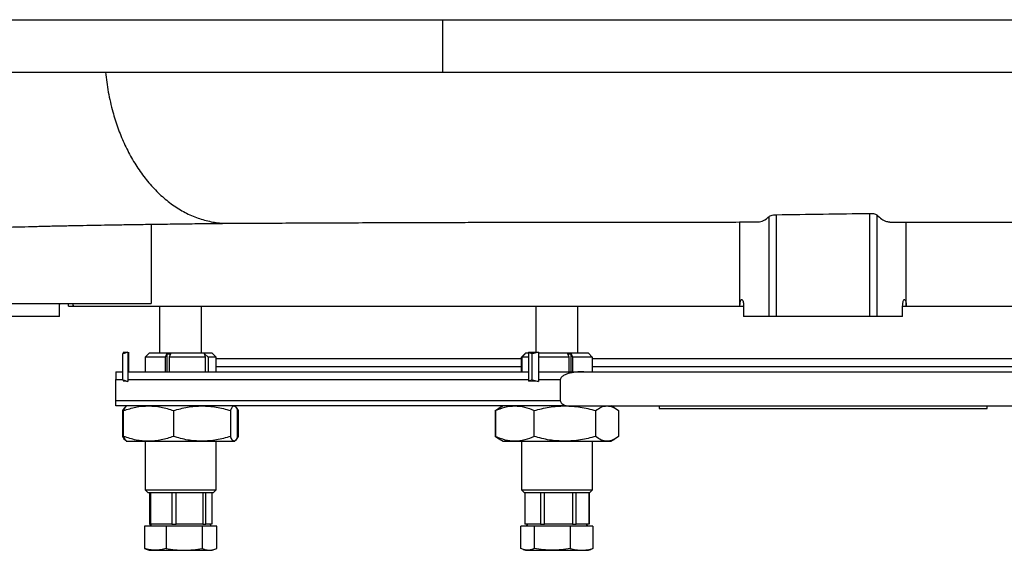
# Model space of a CAD drawing. Extents: x 145 to 1609, y 19 to 2093.
# Tile 7 of 14: x 955 to 1330, y 152 to 354. Entities that reach past the tile are written whole.
import ezdxf

# ---------------------------------------------------------------- set-up
doc = ezdxf.new("R2010")
doc.units = 0
doc.layers.get('0').update_dxf_attribs({"linetype": 'CONTINUOUS'})

msp = doc.modelspace()

# ---------------------------------------------------------------- linework, layer by layer
at = {"color": 7, "linetype": 'CONTINUOUS'}
for p, q in [((897.98, 354.12), (1116.29, 354.12)), ((1116.29, 354.12), (1475.12, 354.12)), ((1116.29, 354.12), (1116.29, 334.12)), ((897.98, 334.12), (1116.29, 334.12)), ((1116.29, 334.12), (1475.12, 334.12)), ((1240.74, 241.12), (1240.74, 279.25)), ((1243.48, 241.12), (1243.48, 279.88)), ((1279.13, 241.12), (1279.13, 280.38)), ((1281.87, 241.12), (1281.87, 279.77)), ((1005.3, 276.25), (1005.3, 246.12)), ((1229.61, 245.12), (1229.61, 277.12)), ((1293, 245.12), (1293, 277.12)), ((911.97, 246.12), (1005.3, 246.12)), ((970.38, 241.12), (970.38, 245.12)), ((973.8, 245.12), (975.56, 245.12)), ((975.56, 245.12), (975.56, 246.12)), ((975.56, 245.12), (1229.61, 245.12)), ((1008.48, 245.12), (1008.48, 227.12)), ((1024.48, 227.12), (1024.48, 245.12)), ((1151.89, 245.12), (1151.89, 227.53)), ((1167.89, 227.12), (1167.89, 245.12)), ((1229.61, 245.12), (1230.99, 245.12)), ((1231, 245.12), (1231, 241.12)), ((1291.61, 241.12), (1291.61, 245.12)), ((1291.61, 245.12), (1293, 245.12)), ((1293, 245.12), (1440.95, 245.12)), ((970.38, 241.12), (934, 241.12)), ((1240.74, 241.12), (1231, 241.12)), ((1243.48, 241.12), (1240.74, 241.12)), ((1279.13, 241.12), (1243.48, 241.12)), ((1281.87, 241.12), (1279.13, 241.12)), ((1291.61, 241.12), (1281.87, 241.12)), ((994.79, 227.5), (994.46, 226.89)), ((994.46, 217.06), (994.46, 226.89)), ((994.79, 227.5), (996.35, 227.54)), ((996.35, 227.54), (996.35, 216.41)), ((996.6, 227.5), (996.6, 220.12)), ((1004.48, 227.12), (1002.98, 225.62)), ((1002.98, 225.62), (1002.98, 220.12)), ((1010.75, 225.62), (1002.98, 225.62)), ((1028.48, 227.12), (1004.48, 227.12)), ((1010.75, 225.62), (1011.24, 226.92)), ((1010.75, 220.12), (1010.75, 225.62)), ((1011.24, 226.92), (1012.63, 226.92)), ((1011.24, 226.92), (1011.24, 220.12)), ((1012.63, 226.92), (1012.15, 225.62)), ((1012.15, 225.62), (1012.15, 220.12)), ((1026.01, 225.62), (1012.15, 225.62)), ((1025.54, 226.94), (1027.01, 225.62)), ((1026.01, 225.62), (1025.54, 226.94)), ((1026.01, 220.12), (1026.01, 225.62)), ((1029.98, 225.62), (1027.01, 225.62)), ((1027.01, 225.62), (1027.01, 220.12)), ((1029.98, 225.62), (1028.48, 227.12)), ((1029.98, 220.12), (1029.98, 225.62)), ((1029.98, 225.12), (1146.39, 225.12)), ((1146.39, 225.62), (1147.73, 226.94)), ((1146.39, 220.12), (1146.39, 225.62)), ((1147.89, 227.12), (1146.43, 225.66)), ((1147.73, 226.94), (1146.47, 225.62)), ((1146.47, 225.62), (1146.47, 220.12)), ((1149.1, 225.62), (1146.47, 225.62)), ((1149.1, 227.12), (1147.89, 227.12)), ((1149.1, 227.5), (1152.87, 227.54)), ((1149.1, 227.5), (1149.1, 216.45)), ((1149.1, 227.5), (1150.46, 226.89)), ((1152.87, 227.54), (1150.46, 226.89)), ((1150.46, 217.06), (1150.46, 226.89)), ((1152.87, 227.54), (1152.87, 216.41)), ((1171.89, 227.12), (1152.87, 227.12)), ((1164.49, 225.62), (1152.87, 225.62)), ((1164.49, 225.62), (1163.98, 226.92)), ((1164.49, 220.12), (1164.49, 225.62)), ((1165.36, 226.92), (1165.87, 225.62)), ((1165.36, 220.12), (1165.36, 226.92)), ((1173.39, 225.62), (1165.87, 225.62)), ((1165.87, 225.62), (1165.87, 220.12)), ((1173.36, 225.66), (1171.89, 227.12)), ((1173.31, 225.12), (1349.21, 225.12)), ((1173.39, 225.62), (1173.36, 225.66)), ((1173.39, 220.12), (1173.39, 225.62)), ((1029.98, 222.12), (1146.39, 222.12)), ((1173.31, 222.12), (1349.21, 222.12)), ((991.8, 220.12), (994.46, 220.12)), ((1170.14, 220.12), (1352.46, 220.12)), ((991.8, 209.12), (991.8, 217.12)), ((991.8, 217.12), (994.46, 217.12)), ((994.46, 217.06), (994.79, 216.45)), ((996.35, 216.41), (994.79, 216.45)), ((996.35, 217.12), (1149.1, 217.12)), ((1150.46, 217.06), (1149.1, 216.45)), ((1152.87, 216.41), (1149.1, 216.45)), ((1150.46, 217.06), (1152.87, 216.41)), ((1152.87, 217.12), (1161.17, 217.12)), ((1161.17, 217.12), (1161.17, 209.12)), ((991.8, 209.12), (1161.17, 209.12)), ((1163.39, 207.12), (991.8, 207.12)), ((995.79, 207.02), (995.7, 206.96)), ((995.98, 207.12), (995.79, 207.02)), ((1037.16, 207.02), (1036.98, 207.12)), ((1139.39, 207.12), (1137.82, 206.22)), ((1163.39, 207.12), (1359.22, 207.12)), ((1181.97, 206.22), (1180.39, 207.12)), ((1198.8, 207.12), (1198.8, 206.12)), ((1323.8, 206.12), (1323.8, 207.12)), ((994.46, 195.46), (994.46, 205.29)), ((994.76, 195.46), (994.76, 205.29)), ((1013.78, 205.29), (1013.78, 195.46)), ((1035.5, 205.29), (1035.5, 195.46)), ((1038.14, 205.4), (1038.5, 205.29)), ((1038.19, 195.46), (1038.19, 205.29)), ((1038.5, 195.46), (1038.5, 205.29)), ((1136.37, 205.29), (1137.54, 205.97)), ((1136.37, 205.29), (1136.37, 195.46)), ((1137.86, 206.15), (1136.48, 205.29)), ((1136.48, 205.29), (1136.48, 195.46)), ((1137.82, 206.22), (1137.5, 206.03)), ((1151.21, 195.46), (1151.21, 205.29)), ((1174.62, 205.29), (1174.62, 195.46)), ((1183.31, 205.29), (1183.31, 195.46)), ((1183.41, 195.46), (1183.41, 205.29)), ((1198.8, 206.12), (1323.8, 206.12)), ((1038.5, 195.46), (1038.24, 195.38)), ((1137.54, 194.79), (1136.37, 195.46)), ((1136.48, 195.46), (1137.86, 194.6)), ((995.7, 193.79), (995.79, 193.73)), ((995.79, 193.73), (995.98, 193.62)), ((995.98, 193.62), (1004.27, 193.62)), ((1002.98, 193.62), (1002.98, 175.12)), ((1004.27, 193.62), (1024.64, 193.62)), ((1024.64, 193.62), (1036.84, 193.62)), ((1029.98, 175.12), (1029.98, 193.62)), ((1037.11, 193.82), (1036.84, 193.62)), ((1036.84, 193.62), (1036.98, 193.62)), ((1036.98, 193.62), (1037.16, 193.73)), ((1137.5, 194.72), (1137.82, 194.53)), ((1137.82, 194.53), (1139.39, 193.62)), ((1139.39, 193.62), (1143.84, 193.62)), ((1143.84, 193.62), (1162.91, 193.62)), ((1146.39, 193.62), (1146.39, 175.12)), ((1162.91, 193.62), (1178.96, 193.62)), ((1173.39, 175.12), (1173.39, 193.62)), ((1178.96, 193.62), (1180.39, 193.62)), ((1180.39, 193.62), (1181.97, 194.53)), ((1002.98, 175.12), (1003.98, 174.12)), ((1002.98, 175.12), (1029.98, 175.12)), ((1003.98, 174.12), (1016.48, 174.12)), ((1004.6, 174.12), (1004.6, 162.12)), ((1005.12, 162.12), (1005.12, 174.12)), ((1013.14, 174.12), (1013.14, 162.12)), ((1014.77, 162.12), (1014.77, 174.12)), ((1016.48, 174.12), (1028.98, 174.12)), ((1025.02, 174.12), (1025.02, 162.12)), ((1026.13, 162.12), (1026.13, 174.12)), ((1028.35, 174.12), (1028.35, 162.12)), ((1028.98, 174.12), (1029.98, 175.12)), ((1146.39, 175.12), (1147.39, 174.12)), ((1146.39, 175.12), (1173.39, 175.12)), ((1147.39, 174.12), (1159.89, 174.12)), ((1147.64, 174.12), (1147.64, 162.12)), ((1147.73, 162.12), (1147.73, 174.12)), ((1153.62, 174.12), (1153.62, 162.12)), ((1155.11, 162.12), (1155.11, 174.12)), ((1159.89, 174.12), (1172.39, 174.12)), ((1165.87, 174.12), (1165.87, 162.12)), ((1167.27, 162.12), (1167.27, 174.12)), ((1172.14, 162.12), (1172.14, 174.12)), ((1172.14, 174.12), (1172.14, 162.12)), ((1172.39, 174.12), (1173.39, 175.12)), ((1010.96, 161.32), (1002.71, 161.32)), ((1002.71, 161.32), (1002.71, 152.8)), ((1004.6, 162.12), (1005.12, 162.12)), ((1005.23, 162.12), (1004.77, 161.32)), ((1007.39, 162.12), (1005.12, 162.12)), ((1010.87, 162.12), (1007.39, 162.12)), ((1013.14, 162.12), (1010.87, 162.12)), ((1010.96, 161.32), (1010.96, 152.8)), ((1024.72, 161.32), (1010.96, 161.32)), ((1013.14, 162.12), (1014.77, 162.12)), ((1017.68, 162.12), (1014.77, 162.12)), ((1022.11, 162.12), (1017.68, 162.12)), ((1025.02, 162.12), (1022.11, 162.12)), ((1024.72, 161.32), (1024.72, 152.8)), ((1030.24, 161.32), (1024.72, 161.32)), ((1025.02, 162.12), (1026.13, 162.12)), ((1026.76, 162.12), (1026.13, 162.12)), ((1027.72, 162.12), (1026.76, 162.12)), ((1028.18, 161.32), (1027.72, 162.12)), ((1028.35, 162.12), (1027.72, 162.12)), ((1030.24, 152.8), (1030.24, 161.32)), ((1146.19, 152.8), (1146.19, 161.32)), ((1151.27, 161.32), (1146.19, 161.32)), ((1147.73, 162.12), (1147.64, 162.12)), ((1149.4, 162.12), (1147.73, 162.12)), ((1148.65, 162.12), (1148.19, 161.32)), ((1151.95, 162.12), (1149.4, 162.12)), ((1164.98, 161.32), (1151.27, 161.32)), ((1151.27, 161.32), (1151.27, 152.8)), ((1153.62, 162.12), (1151.95, 162.12)), ((1153.62, 162.12), (1155.11, 162.12)), ((1158.16, 162.12), (1155.11, 162.12)), ((1162.82, 162.12), (1158.16, 162.12)), ((1165.87, 162.12), (1162.82, 162.12)), ((1164.98, 161.32), (1164.98, 152.8)), ((1173.6, 161.32), (1164.98, 161.32)), ((1165.87, 162.12), (1167.27, 162.12)), ((1168.65, 162.12), (1167.27, 162.12)), ((1170.76, 162.12), (1168.65, 162.12)), ((1172.14, 162.12), (1170.76, 162.12)), ((1171.6, 161.32), (1171.14, 162.12)), ((1173.6, 161.32), (1173.6, 152.8)), ((1002.71, 152.8), (1003.39, 152.55)), ((1003.38, 152.52), (1004.48, 152.12)), ((1004.48, 152.12), (1006.83, 152.12)), ((1006.83, 152.12), (1017.84, 152.12)), ((1017.84, 152.12), (1027.48, 152.12)), ((1027.48, 152.12), (1028.48, 152.12)), ((1028.48, 152.12), (1029.57, 152.52)), ((1146.98, 152.46), (1147.89, 152.12)), ((1147.89, 152.12), (1148.73, 152.12)), ((1148.73, 152.12), (1158.12, 152.12)), ((1158.12, 152.12), (1169.29, 152.12)), ((1169.29, 152.12), (1171.89, 152.12)), ((1171.89, 152.12), (1172.8, 152.46)), ((1173.6, 152.8), (1172.79, 152.48))]:
    msp.add_line(p, q, dxfattribs=at)
msp.add_arc((971.3, 245.12), 2.5, 0, 23.5782, dxfattribs=at)
for points, knots in [([(987.9, 334.12), (988.21, 331.6), (988.83, 326.46), (990.47, 319.39), (992.52, 312.9), (994.9, 307.03), (997.75, 301.43), (1001.06, 296.18), (1004.81, 291.38), (1008.95, 287.14), (1013.42, 283.53), (1018.16, 280.62), (1023.09, 278.46), (1028.13, 277.14), (1032.02, 276.56), (1034.19, 276.68), (1034.67, 276.7)], [0, 0, 0, 0, 0.080332, 0.16346, 0.232423, 0.303037, 0.375195, 0.448694, 0.523339, 0.598849, 0.674943, 0.751296, 0.827581, 0.903476, 0.978656, 1, 1, 1, 1]), ([(1236.53, 277.13), (1237.22, 277.23), (1238.65, 277.44), (1240.03, 278.64), (1240.74, 279.25)], [0, 0, 0, 0, 0.489753, 1, 1, 1, 1]), ([(1240.74, 279.25), (1240.86, 279.34), (1241.11, 279.51), (1241.86, 279.73), (1242.7, 279.85), (1243.26, 279.87), (1243.48, 279.88)], [0, 0, 0, 0, 0.277789, 0.555811, 0.827209, 1, 1, 1, 1]), ([(1243.48, 279.88), (1249.41, 279.96), (1261.3, 280.12), (1273.18, 280.3), (1279.13, 280.38)], [0, 0, 0, 0, 0.49927, 1, 1, 1, 1]), ([(1279.13, 280.38), (1279.45, 280.38), (1280.1, 280.37), (1280.93, 280.22), (1281.56, 280.02), (1281.77, 279.85), (1281.87, 279.77)], [0, 0, 0, 0, 0.253723, 0.507253, 0.76612, 1, 1, 1, 1]), ([(1281.87, 279.77), (1282.46, 279.2), (1283.66, 278.07), (1285.3, 277.24), (1286.34, 277.19), (1286.77, 277.17)], [0, 0, 0, 0, 0.370872, 0.742679, 1, 1, 1, 1]), ([(939.88, 275.83), (942.3, 275.66), (947.14, 275.31), (952.28, 275.13), (954.97, 275.3), (955.24, 275.31)], [0, 0, 0, 0, 0.473591, 0.94711, 1, 1, 1, 1]), ([(955.24, 275.28), (955.38, 275.29), (957.6, 275.34), (960.87, 275.44), (966.57, 275.57), (972.2, 275.69), (977.84, 275.8), (983.36, 275.91), (988.98, 276), (994.9, 276.1), (1001.46, 276.2), (1008.68, 276.3), (1016.65, 276.41), (1025.37, 276.52), (1031.65, 276.59), (1034.87, 276.63)], [0, 0, 0, 0, 0.006513, 0.102936, 0.194092, 0.279703, 0.359624, 0.433751, 0.502016, 0.575443, 0.651419, 0.731857, 0.816768, 0.906152, 1, 1, 1, 1]), ([(1034.68, 276.63), (1037.71, 276.64), (1043.95, 276.68), (1054.01, 276.72), (1064.95, 276.77), (1076.63, 276.82), (1088.57, 276.87), (1100.23, 276.91), (1110.87, 276.94), (1120.46, 276.97), (1129.02, 276.99), (1137.14, 277.01), (1145.15, 277.03), (1153.43, 277.04), (1162.19, 277.06), (1171.44, 277.07), (1182.36, 277.08), (1195.13, 277.09), (1209.89, 277.1), (1223.79, 277.11), (1232.78, 277.11), (1236.53, 277.11)], [0, 0, 0, 0, 0.055036, 0.11329, 0.174722, 0.23929, 0.303587, 0.363525, 0.419113, 0.464204, 0.506002, 0.544533, 0.581785, 0.62092, 0.661971, 0.704929, 0.749805, 0.81276, 0.879416, 0.949751, 1, 1, 1, 1]), ([(1286.77, 277.1), (1288.32, 277.1), (1295.89, 277.09), (1309.18, 277.09), (1326.44, 277.08), (1343.05, 277.07), (1359.11, 277.07), (1374.73, 277.07), (1390.02, 277.07), (1404.95, 277.07), (1419.47, 277.07), (1433.47, 277.07), (1444.92, 277.07), (1451.42, 277.07), (1453.68, 277.07)], [0, 0, 0, 0, 0.025078, 0.122282, 0.217294, 0.309944, 0.400784, 0.491318, 0.582417, 0.674008, 0.766012, 0.858354, 0.950943, 1, 1, 1, 1]), ([(1229.61, 245.12), (1229.62, 245.39), (1229.63, 245.93), (1229.74, 246.64), (1229.9, 247.21), (1230.11, 247.57), (1230.35, 247.67), (1230.59, 247.46), (1230.8, 246.94), (1230.94, 246.2), (1230.99, 245.56), (1231, 245.2), (1231, 245.12)], [0, 0, 0, 0, 0.098367, 0.196656, 0.297805, 0.405541, 0.520079, 0.638704, 0.756329, 0.867998, 0.971962, 1, 1, 1, 1]), ([(1291.61, 245.12), (1291.62, 245.39), (1291.63, 245.93), (1291.74, 246.64), (1291.9, 247.21), (1292.11, 247.57), (1292.35, 247.67), (1292.59, 247.46), (1292.8, 246.94), (1292.95, 246.2), (1293, 245.56), (1293, 245.2), (1293, 245.12)], [0, 0, 0, 0, 0.098523, 0.196976, 0.298161, 0.405723, 0.519997, 0.638523, 0.756333, 0.868286, 0.972324, 1, 1, 1, 1]), ([(970.38, 245.12), (970.39, 245.4), (970.41, 245.76), (970.58, 246.05), (970.62, 246.12)], [0, 0, 0, 0, 0.765836, 1, 1, 1, 1]), ([(975.33, 246.12), (975.43, 245.87), (975.55, 245.54), (975.55, 245.2), (975.56, 245.12)], [0, 0, 0, 0, 0.782484, 1, 1, 1, 1]), ([(991.8, 220.12), (991.8, 220.1), (991.8, 220.04), (991.8, 219.6), (991.8, 218.98), (991.8, 218.48), (991.8, 217.9), (991.8, 217.49), (991.8, 217.22), (991.8, 217.12)], [0, 0, 0, 0, 0.300527, 0.60621, 0.72699, 0.863802, 0.917649, 0.972063, 1, 1, 1, 1]), ([(996.35, 220.12), (996.67, 220.12), (998.83, 220.12), (1003.65, 220.12), (1010.87, 220.12), (1019.07, 220.12), (1028.09, 220.12), (1037.97, 220.12), (1048.62, 220.12), (1060.02, 220.12), (1072.1, 220.12), (1084.8, 220.12), (1098.07, 220.12), (1111.79, 220.12), (1125.96, 220.12), (1138.39, 220.12), (1146.24, 220.12), (1149.1, 220.12)], [0, 0, 0, 0, 0.012626, 0.083339, 0.155467, 0.227597, 0.300701, 0.373807, 0.447409, 0.521013, 0.594615, 0.668219, 0.741323, 0.814429, 0.886557, 0.958687, 1, 1, 1, 1]), ([(1152.87, 220.12), (1153.64, 220.12), (1159.28, 220.12), (1165.11, 220.12), (1170.14, 220.12)], [0, 0, 0, 0, 0.136763, 1, 1, 1, 1]), ([(1170.14, 220.12), (1169.14, 220.1), (1167.12, 220.04), (1164.72, 219.6), (1162.95, 218.98), (1162.02, 218.48), (1161.44, 217.9), (1161.2, 217.49), (1161.18, 217.22), (1161.17, 217.12)], [0, 0, 0, 0, 0.300529, 0.606208, 0.726992, 0.8638, 0.917647, 0.972063, 1, 1, 1, 1]), ([(991.8, 207.12), (991.8, 207.22), (991.8, 207.32), (991.8, 207.56), (991.8, 207.69), (991.8, 207.92), (991.8, 208.01), (991.8, 208.19), (991.8, 208.29), (991.8, 208.5), (991.8, 208.61), (991.8, 208.86), (991.8, 208.99), (991.8, 209.12)], [0, 0, 0, 0, 0.25, 0.25, 0.5, 0.5, 0.625, 0.625, 0.75, 0.75, 0.875, 0.875, 1, 1, 1, 1]), ([(994.46, 205.29), (994.74, 205.83), (995.16, 206.63), (995.6, 206.81), (995.75, 206.87)], [0, 0, 0, 0, 0.665253, 1, 1, 1, 1]), ([(994.76, 205.29), (996.31, 205.81), (999.43, 206.84), (1002.65, 207.03), (1004.27, 207.12)], [0, 0, 0, 0, 0.495458, 1, 1, 1, 1]), ([(995.84, 206.93), (995.71, 206.87), (995.34, 206.69), (994.99, 205.83), (994.76, 205.29)], [0, 0, 0, 0, 0.371373, 1, 1, 1, 1]), ([(1004.27, 207.12), (1005.87, 207.03), (1009.09, 206.85), (1012.21, 205.81), (1013.78, 205.29)], [0, 0, 0, 0, 0.494509, 1, 1, 1, 1]), ([(1013.78, 205.29), (1015.55, 205.81), (1019.11, 206.84), (1022.79, 207.03), (1024.64, 207.12)], [0, 0, 0, 0, 0.495459, 1, 1, 1, 1]), ([(1024.64, 207.12), (1026.46, 207.03), (1030.14, 206.85), (1033.7, 205.81), (1035.5, 205.29)], [0, 0, 0, 0, 0.494511, 1, 1, 1, 1]), ([(1035.5, 205.29), (1035.72, 205.81), (1036.16, 206.84), (1036.61, 207.03), (1036.84, 207.12)], [0, 0, 0, 0, 0.495458, 1, 1, 1, 1]), ([(1038.5, 205.29), (1038.21, 205.83), (1037.79, 206.63), (1037.35, 206.81), (1037.2, 206.87)], [0, 0, 0, 0, 0.665253, 1, 1, 1, 1]), ([(1037.39, 206.73), (1037.43, 206.7), (1037.7, 206.54), (1037.97, 205.86), (1038.19, 205.29)], [0, 0, 0, 0, 0.150672, 1, 1, 1, 1]), ([(1136.48, 205.29), (1137.68, 205.81), (1140.09, 206.84), (1142.58, 207.03), (1143.84, 207.12)], [0, 0, 0, 0, 0.495459, 1, 1, 1, 1]), ([(1143.84, 207.12), (1145.08, 207.03), (1147.57, 206.85), (1149.99, 205.81), (1151.21, 205.29)], [0, 0, 0, 0, 0.494512, 1, 1, 1, 1]), ([(1151.21, 205.29), (1153.11, 205.81), (1156.95, 206.84), (1160.91, 207.03), (1162.91, 207.12)], [0, 0, 0, 0, 0.495456, 1, 1, 1, 1]), ([(1161.17, 209.12), (1161.19, 208.99), (1161.22, 208.69), (1161.55, 208.2), (1162.26, 207.61), (1162.95, 207.31), (1163.39, 207.12)], [0, 0, 0, 0, 0.1261213, 0.283216, 0.5498015, 1, 1, 1, 1]), ([(1162.91, 207.12), (1164.87, 207.03), (1168.84, 206.85), (1172.68, 205.81), (1174.62, 205.29)], [0, 0, 0, 0, 0.49451, 1, 1, 1, 1]), ([(1174.62, 205.29), (1175.33, 205.81), (1176.75, 206.84), (1178.22, 207.03), (1178.96, 207.12)], [0, 0, 0, 0, 0.495457, 1, 1, 1, 1]), ([(1178.96, 207.12), (1179.69, 207.03), (1181.16, 206.85), (1182.59, 205.81), (1183.31, 205.29)], [0, 0, 0, 0, 0.494511, 1, 1, 1, 1]), ([(995.75, 193.87), (995.61, 193.93), (995.17, 194.11), (994.74, 194.91), (994.46, 195.46)], [0, 0, 0, 0, 0.3213, 1, 1, 1, 1]), ([(1004.27, 193.62), (1002.68, 193.72), (999.46, 193.9), (996.34, 194.93), (994.76, 195.46)], [0, 0, 0, 0, 0.494511, 1, 1, 1, 1]), ([(994.76, 195.46), (994.98, 194.93), (995.34, 194.07), (995.7, 193.89), (995.84, 193.82)], [0, 0, 0, 0, 0.616161, 1, 1, 1, 1]), ([(1013.78, 195.46), (1012.24, 194.94), (1009.12, 193.91), (1005.9, 193.72), (1004.27, 193.62)], [0, 0, 0, 0, 0.49546, 1, 1, 1, 1]), ([(1024.64, 193.62), (1022.82, 193.72), (1019.14, 193.9), (1015.58, 194.93), (1013.78, 195.46)], [0, 0, 0, 0, 0.4945119, 1, 1, 1, 1]), ([(1035.5, 195.46), (1033.73, 194.94), (1030.18, 193.91), (1026.5, 193.72), (1024.64, 193.62)], [0, 0, 0, 0, 0.495455, 1, 1, 1, 1]), ([(1036.84, 193.62), (1036.62, 193.72), (1036.16, 193.9), (1035.72, 194.93), (1035.5, 195.46)], [0, 0, 0, 0, 0.494511, 1, 1, 1, 1]), ([(1037.2, 193.87), (1037.34, 193.93), (1037.78, 194.11), (1038.21, 194.91), (1038.5, 195.46)], [0, 0, 0, 0, 0.3213, 1, 1, 1, 1]), ([(1038.19, 195.46), (1037.97, 194.9), (1037.71, 194.23), (1037.44, 194.06), (1037.39, 194.03)], [0, 0, 0, 0, 0.830611, 1, 1, 1, 1]), ([(1143.84, 193.62), (1142.61, 193.72), (1140.11, 193.9), (1137.7, 194.93), (1136.48, 195.46)], [0, 0, 0, 0, 0.494509, 1, 1, 1, 1]), ([(1151.21, 195.46), (1150.01, 194.94), (1147.6, 193.91), (1145.1, 193.72), (1143.84, 193.62)], [0, 0, 0, 0, 0.4954582, 1, 1, 1, 1]), ([(1162.91, 193.62), (1160.95, 193.72), (1156.98, 193.9), (1153.15, 194.93), (1151.21, 195.46)], [0, 0, 0, 0, 0.4945131, 1, 1, 1, 1]), ([(1174.62, 195.46), (1172.72, 194.94), (1168.88, 193.91), (1164.91, 193.72), (1162.91, 193.62)], [0, 0, 0, 0, 0.495458, 1, 1, 1, 1]), ([(1178.96, 193.62), (1178.24, 193.72), (1176.76, 193.9), (1175.34, 194.93), (1174.62, 195.46)], [0, 0, 0, 0, 0.494511, 1, 1, 1, 1]), ([(1183.31, 195.46), (1182.6, 194.94), (1181.18, 193.91), (1179.71, 193.72), (1178.96, 193.62)], [0, 0, 0, 0, 0.495458, 1, 1, 1, 1]), ([(1006.83, 152.12), (1006.14, 152.16), (1004.76, 152.23), (1003.39, 152.61), (1002.71, 152.8)], [0, 0, 0, 0, 0.497781, 1, 1, 1, 1]), ([(1010.96, 152.8), (1010.28, 152.61), (1008.91, 152.23), (1007.53, 152.16), (1006.83, 152.12)], [0, 0, 0, 0, 0.498112, 1, 1, 1, 1]), ([(1010.96, 152.8), (1012.09, 152.61), (1014.37, 152.23), (1016.68, 152.16), (1017.84, 152.12)], [0, 0, 0, 0, 0.498109, 1, 1, 1, 1]), ([(1017.84, 152.12), (1018.99, 152.16), (1021.3, 152.23), (1023.58, 152.61), (1024.72, 152.8)], [0, 0, 0, 0, 0.497781, 1, 1, 1, 1]), ([(1024.72, 152.8), (1025.18, 152.61), (1026.09, 152.23), (1027.02, 152.16), (1027.48, 152.12)], [0, 0, 0, 0, 0.498112, 1, 1, 1, 1]), ([(1027.48, 152.12), (1027.94, 152.16), (1028.87, 152.23), (1029.78, 152.61), (1030.24, 152.8)], [0, 0, 0, 0, 0.497781, 1, 1, 1, 1]), ([(1148.73, 152.12), (1148.31, 152.16), (1147.45, 152.23), (1146.61, 152.61), (1146.19, 152.8)], [0, 0, 0, 0, 0.497782, 1, 1, 1, 1]), ([(1151.27, 152.8), (1150.85, 152.61), (1150.01, 152.23), (1149.16, 152.16), (1148.73, 152.12)], [0, 0, 0, 0, 0.498114, 1, 1, 1, 1]), ([(1158.12, 152.12), (1156.98, 152.16), (1154.68, 152.23), (1152.41, 152.61), (1151.27, 152.8)], [0, 0, 0, 0, 0.4977851, 1, 1, 1, 1]), ([(1164.98, 152.8), (1163.85, 152.61), (1161.58, 152.23), (1159.28, 152.16), (1158.12, 152.12)], [0, 0, 0, 0, 0.498108, 1, 1, 1, 1]), ([(1164.98, 152.8), (1165.69, 152.61), (1167.12, 152.23), (1168.56, 152.16), (1169.29, 152.12)], [0, 0, 0, 0, 0.498116, 1, 1, 1, 1]), ([(1169.29, 152.12), (1170.01, 152.16), (1171.45, 152.23), (1172.88, 152.61), (1173.6, 152.8)], [0, 0, 0, 0, 0.497779, 1, 1, 1, 1])]:
    msp.add_open_spline(points, degree=3, knots=knots, dxfattribs=at)
for points in [[(996.35, 227.54), (995.71, 227.34), (995.08, 227.13), (994.46, 226.89)], [(1163.98, 226.92), (1164.44, 226.95), (1164.9, 226.95), (1165.36, 226.92)], [(994.46, 217.06), (995.08, 216.82), (995.72, 216.61), (996.35, 216.41)]]:
    msp.add_open_spline(points, degree=3, dxfattribs=at)

doc.saveas('drawing.dxf')
